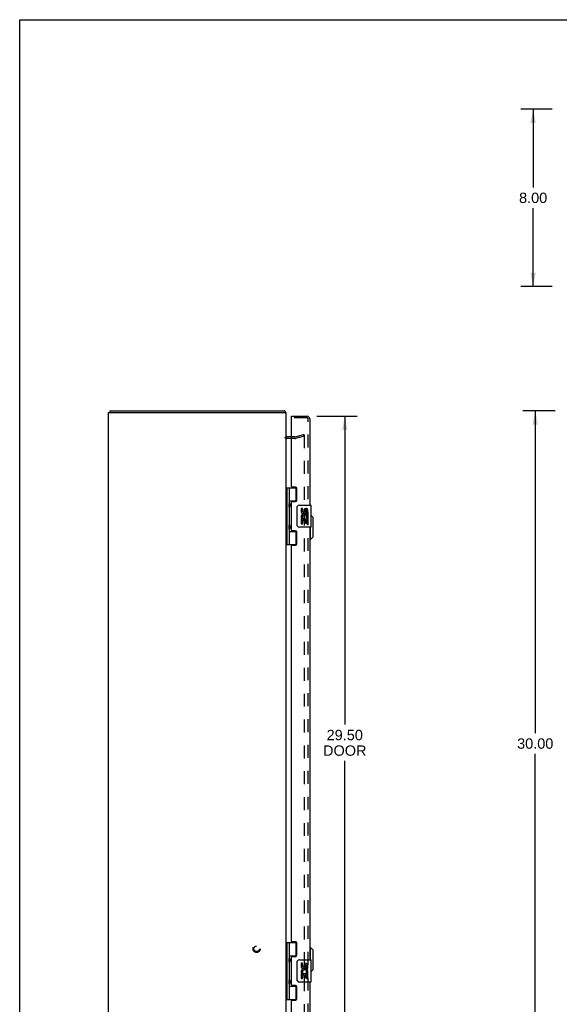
# Model space of a CAD drawing. Header units: inches. Extents: x 0 to 106, y 0 to 69.
# Tile 2 of 4: x 0 to 24, y 24 to 69. Entities that reach past the tile are written whole.
import ezdxf

# ---------------------------------------------------------------- set-up
doc = ezdxf.new("R2010")
doc.units = ezdxf.units.IN
doc.header["$LTSCALE"] = 5.827913
doc.header["$MEASUREMENT"] = 0
doc.linetypes.add('HIDDEN', pattern=[0.2, 0.1, -0.1])
doc.layers.get('0').update_dxf_attribs({"linetype": 'CONTINUOUS'})
for name, color, linetype in [('DEFAULT_2', 8, 'HIDDEN'), ('DIMENSIONS', 7, 'CONTINUOUS'), ('DOOR_ASSEMBLY', 7, 'CONTINUOUS')]:
    doc.layers.add(name, color=color, linetype=linetype)
doc.styles.get("Standard").update_dxf_attribs({"font": 'arial.ttf'})
doc.dimstyles.new('DIMSTYLE_1', dxfattribs={"dimtxt": 0.46748, "dimasz": 0.623306, "dimexe": 0.09, "dimexo": 0.07, "dimgap": 0.0375, "dimtad": 0, "dimtih": 1, "dimtoh": 1, "dimzin": 4, "dimdsep": 46, "dimtxsty": 'Standard', "dimblk": '_FILLED', "dimblk1": '_FILLED', "dimblk2": '_FILLED', "dimcen": 0.09, "dimadec": 3, "dimazin": 1, "dimtfac": 1, "dimtdec": 3, "dimtofl": 0, "dimtmove": 0, "dimatfit": 3, "dimldrblk": '_FILLED', "dimfxl": 0, "dimtolj": 1, "dimtzin": 4, "dimarcsym": 0})

# ---------------------------------------------------------------- blocks, each defined once
blk = doc.blocks.new('_FILLED')
at = {"color": 0, "linetype": 'ByBlock'}
blk.add_solid([(0, 0), (-1, 0.2), (-1, -0.2)], dxfattribs=at)
blk = doc.blocks.new('*D2')
at = {"layer": 'DIMENSIONS', "color": 2, "linetype": 'Continuous'}
for p, q in [((24.156, 50.94), (22.69, 50.94)), ((23.251, 50.94), (23.251, 36.407)), ((23.251, 20.94), (23.251, 35.472)), ((24.156, 20.94), (22.69, 20.94))]:
    blk.add_line(p, q, dxfattribs=at)
at = {"layer": 'DIMENSIONS', "color": 2, "linetype": 'Continuous', "xscale": 0.6233062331, "yscale": 0.6233062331, "zscale": 0.6233062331}
for p, rotation in [((23.251, 50.94), 90), ((23.251, 20.94), 270)]:
    blk.add_blockref('_FILLED', p, dxfattribs=dict(at, rotation=rotation))
at = {"layer": 'DIMENSIONS', "color": 2, "linetype": 'Continuous', "insert": (23.251, 36.173), "char_height": 0.4675, "width": 1.63357, "attachment_point": 2, "line_spacing_factor": 0.9}
blk.add_mtext('30.00', dxfattribs=at)
blk = doc.blocks.new('*D3')
at = {"layer": 'DIMENSIONS', "color": 2, "linetype": 'Continuous'}
for p, q in [((24.013, 64.536), (22.597, 64.536)), ((23.157, 64.536), (23.157, 61.003)), ((23.157, 56.536), (23.157, 60.068)), ((24.013, 56.536), (22.597, 56.536))]:
    blk.add_line(p, q, dxfattribs=at)
at = {"layer": 'DIMENSIONS', "color": 2, "linetype": 'Continuous', "xscale": 0.6233062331, "yscale": 0.6233062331, "zscale": 0.6233062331}
for p, rotation in [((23.157, 64.536), 90), ((23.157, 56.536), 270)]:
    blk.add_blockref('_FILLED', p, dxfattribs=dict(at, rotation=rotation))
at = {"layer": 'DIMENSIONS', "color": 2, "linetype": 'Continuous', "insert": (23.157, 60.769), "char_height": 0.4675, "width": 1.27036, "attachment_point": 2, "line_spacing_factor": 0.9}
blk.add_mtext('8.00', dxfattribs=at)
blk = doc.blocks.new('*D4')
at = {"layer": 'DIMENSIONS', "color": 2, "linetype": 'Continuous'}
for p, q in [((13.398, 50.69), (15.222, 50.69)), ((14.661, 50.69), (14.661, 36.791)), ((14.661, 21.19), (14.661, 35.155)), ((13.398, 21.19), (15.222, 21.19))]:
    blk.add_line(p, q, dxfattribs=at)
at = {"layer": 'DIMENSIONS', "color": 2, "linetype": 'Continuous', "xscale": 0.6233062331, "yscale": 0.6233062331, "zscale": 0.6233062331}
for p, rotation in [((14.661, 50.69), 90), ((14.661, 21.19), 270)]:
    blk.add_blockref('_FILLED', p, dxfattribs=dict(at, rotation=rotation))
at = {"layer": 'DIMENSIONS', "color": 2, "linetype": 'Continuous', "insert": (14.661, 36.558), "char_height": 0.4675, "width": 1.95681, "attachment_point": 2, "line_spacing_factor": 0.9}
blk.add_mtext('29.50\\PDOOR', dxfattribs=at)

msp = doc.modelspace()

# ---------------------------------------------------------------- linework, layer by layer
at = {"color": 7, "linetype": 'Continuous'}
for p, q in [((0, 0), (0, 68.564)), ((0, 68.564), (105.962, 68.564)), ((4.074, 50.865), (4.074, 50.94))]:
    msp.add_line(p, q, dxfattribs=at)
at = {"color": 3, "linetype": 'Continuous'}
for p, q in [((4.011, 21.015), (4.011, 50.865)), ((4.011, 50.865), (12.011, 50.865)), ((4.074, 50.94), (11.948, 50.94)), ((12.011, 21.015), (12.011, 50.865)), ((12.254, 49.765), (12.053, 49.765))]:
    msp.add_line(p, q, dxfattribs=at)
for points in [[(11.962, 50.926), (11.961, 50.928), (11.96, 50.93), (11.959, 50.931), (11.958, 50.933), (11.957, 50.935), (11.955, 50.936), (11.954, 50.937), (11.953, 50.938), (11.952, 50.939), (11.951, 50.939), (11.95, 50.939), (11.949, 50.94), (11.948, 50.94)], [(11.973, 50.909), (11.972, 50.91), (11.971, 50.912), (11.969, 50.914), (11.968, 50.915), (11.967, 50.917), (11.966, 50.919), (11.964, 50.922), (11.962, 50.926)]]:
    msp.add_lwpolyline(points, dxfattribs=at)
for centre, radius, start, end in [((11.894, 50.823), 0.117, 21.0402, 47.4431), ((12.053, 49.807), 0.042, 180, 270)]:
    msp.add_arc(centre, radius, start, end, dxfattribs=at)
at = {"layer": 'DEFAULT_2', "color": 8, "linetype": 'HIDDEN'}
for p, q in [((12.412, 49.765), (12.254, 49.765)), ((12.418, 49.766), (12.804, 49.869)), ((12.824, 49.797), (12.438, 49.693)), ((12.804, 49.869), (12.824, 49.797)), ((12.824, 49.842), (12.824, 22.037)), ((12.412, 49.69), (12.053, 49.69))]:
    msp.add_line(p, q, dxfattribs=at)
for points in [[(12.804, 49.862), (12.803, 49.862), (12.802, 49.862), (12.8, 49.861)], [(12.807, 49.862), (12.805, 49.862), (12.804, 49.862)], [(12.807, 49.862), (12.809, 49.861), (12.811, 49.861), (12.813, 49.86), (12.815, 49.859), (12.816, 49.858), (12.818, 49.856), (12.819, 49.855), (12.82, 49.853), (12.821, 49.852), (12.822, 49.85), (12.823, 49.848), (12.823, 49.846), (12.824, 49.844), (12.824, 49.842)]]:
    msp.add_lwpolyline(points, dxfattribs=at)
for radius in [0.164, 0.124]:
    msp.add_circle((10.686, 26.69), radius, dxfattribs=at)
for centre, radius, start, end in [((12.053, 49.807), 0.117, 213.0998, 270), ((12.412, 49.79), 0.025, 270, 285), ((12.412, 49.79), 0.1, 270, 285)]:
    msp.add_arc(centre, radius, start, end, dxfattribs=at)
at = {"layer": 'DOOR_ASSEMBLY', "color": 7, "linetype": 'Continuous'}
for p, q in [((12.254, 50.615), (12.254, 50.69)), ((12.269, 50.615), (12.254, 50.615)), ((12.011, 47.469), (12.496, 47.469)), ((12.05, 47.469), (12.05, 44.91)), ((12.149, 47.469), (12.149, 46.782)), ((12.469, 46.879), (12.469, 47.469)), ((12.149, 46.879), (12.496, 46.879)), ((12.166, 46.753), (12.166, 46.752)), ((12.166, 46.611), (12.166, 46.752)), ((12.166, 46.611), (12.166, 46.611)), ((12.438, 46.87), (12.438, 46.847)), ((12.438, 46.87), (12.49, 46.87)), ((12.614, 46.69), (13.124, 46.69)), ((13.139, 45.705), (13.139, 46.675)), ((12.149, 46.581), (12.149, 45.798)), ((12.514, 45.79), (12.514, 46.59)), ((12.689, 46.535), (12.689, 46.399)), ((12.752, 46.535), (12.689, 46.535)), ((12.752, 46.399), (12.752, 46.535)), ((12.817, 46.462), (12.817, 46.393)), ((12.878, 46.399), (12.878, 46.441)), ((12.941, 46.305), (12.941, 46.441)), ((12.941, 46.305), (13.002, 46.305)), ((13.002, 46.305), (13.002, 46.462)), ((13.002, 46.121), (13.002, 46.174)), ((13.237, 46.123), (13.139, 46.22)), ((12.166, 45.769), (12.166, 45.768)), ((12.166, 45.627), (12.166, 45.768)), ((12.689, 46.074), (12.689, 45.844)), ((12.708, 46.074), (12.689, 46.074)), ((12.689, 45.844), (12.752, 45.844)), ((12.742, 46.074), (12.769, 46.093)), ((12.742, 46.074), (13.002, 46.074)), ((12.752, 45.844), (12.752, 46.011)), ((12.752, 46.011), (12.817, 46.011)), ((12.817, 46.011), (12.817, 45.875)), ((12.817, 45.875), (12.878, 45.875)), ((12.878, 45.875), (12.878, 46.011)), ((12.878, 46.011), (12.941, 46.011)), ((12.933, 46.11), (12.991, 46.085)), ((12.941, 45.844), (12.941, 46.011)), ((12.941, 45.844), (13.002, 45.844)), ((13.002, 45.844), (13.002, 46.074)), ((13.237, 45.257), (13.237, 46.123)), ((12.149, 45.597), (12.149, 44.91)), ((12.149, 45.501), (12.496, 45.501)), ((12.166, 45.627), (12.166, 45.627)), ((12.438, 45.532), (12.438, 45.51)), ((12.49, 45.51), (12.438, 45.51)), ((12.469, 44.91), (12.469, 45.501)), ((13.124, 45.69), (12.614, 45.69)), ((13.118, 45.138), (13.118, 45.69)), ((12.011, 44.91), (12.496, 44.91)), ((13.118, 45.138), (13.079, 45.138)), ((13.237, 45.257), (13.118, 45.138)), ((12.011, 26.969), (12.496, 26.969)), ((12.05, 26.969), (12.05, 24.41)), ((12.149, 26.969), (12.149, 26.282)), ((12.469, 26.379), (12.469, 26.969)), ((13.118, 26.741), (13.079, 26.741)), ((13.237, 26.623), (13.118, 26.741)), ((13.118, 26.19), (13.118, 26.741)), ((12.149, 26.379), (12.496, 26.379)), ((12.166, 26.253), (12.166, 26.252)), ((12.166, 26.252), (12.166, 26.111)), ((12.438, 26.37), (12.49, 26.37)), ((12.438, 26.37), (12.438, 26.347)), ((12.614, 26.19), (13.124, 26.19)), ((13.237, 25.757), (13.237, 26.623)), ((12.149, 26.081), (12.149, 25.298)), ((12.166, 26.111), (12.166, 26.111)), ((12.514, 25.29), (12.514, 26.09)), ((12.752, 26.035), (12.689, 26.035)), ((12.689, 26.035), (12.689, 25.899)), ((12.752, 25.899), (12.752, 26.035)), ((12.817, 25.962), (12.817, 25.893)), ((12.878, 25.899), (12.878, 25.941)), ((12.941, 25.805), (12.941, 25.941)), ((12.941, 25.805), (13.002, 25.805)), ((13.002, 25.805), (13.002, 25.962)), ((13.139, 25.205), (13.139, 26.175)), ((13.237, 25.757), (13.139, 25.659)), ((12.708, 25.574), (12.689, 25.574)), ((12.689, 25.574), (12.689, 25.344)), ((12.689, 25.344), (12.752, 25.344)), ((12.742, 25.574), (12.769, 25.593)), ((12.742, 25.574), (13.002, 25.574)), ((12.752, 25.511), (12.817, 25.511)), ((12.752, 25.344), (12.752, 25.511)), ((12.817, 25.511), (12.817, 25.375)), ((12.817, 25.375), (12.878, 25.375)), ((12.878, 25.511), (12.941, 25.511)), ((12.878, 25.375), (12.878, 25.511)), ((12.933, 25.61), (12.991, 25.585)), ((12.941, 25.344), (12.941, 25.511)), ((12.941, 25.344), (13.002, 25.344)), ((13.002, 25.621), (13.002, 25.674)), ((13.002, 25.344), (13.002, 25.574)), ((12.149, 25.097), (12.149, 24.41)), ((12.149, 25.001), (12.496, 25.001)), ((12.166, 25.269), (12.166, 25.268)), ((12.166, 25.268), (12.166, 25.127)), ((12.166, 25.127), (12.166, 25.127)), ((12.438, 25.032), (12.438, 25.01)), ((12.49, 25.01), (12.438, 25.01)), ((12.469, 24.41), (12.469, 25.001)), ((13.124, 25.19), (12.614, 25.19)), ((12.011, 24.41), (12.496, 24.41))]:
    msp.add_line(p, q, dxfattribs=at)
at = {"layer": 'DOOR_ASSEMBLY', "color": 3, "linetype": 'Continuous'}
for p, q in [((12.254, 50.69), (12.962, 50.69)), ((12.254, 47.531), (12.254, 50.6)), ((13.079, 50.573), (13.079, 46.69)), ((12.442, 47.5), (12.285, 47.5)), ((12.504, 46.909), (12.504, 47.438)), ((12.254, 45.563), (12.254, 46.816)), ((12.285, 46.847), (12.442, 46.847)), ((12.442, 45.532), (12.285, 45.532)), ((12.504, 44.941), (12.504, 45.47)), ((13.079, 45.69), (13.079, 26.19)), ((12.254, 27.031), (12.254, 44.848)), ((12.285, 44.879), (12.442, 44.879)), ((12.442, 27), (12.285, 27)), ((12.504, 26.409), (12.504, 26.938)), ((12.254, 25.063), (12.254, 26.316)), ((12.285, 26.347), (12.442, 26.347)), ((12.442, 25.032), (12.285, 25.032)), ((12.504, 24.441), (12.504, 24.97)), ((13.079, 25.19), (13.079, 21.307)), ((12.254, 21.28), (12.254, 24.348)), ((12.285, 24.379), (12.442, 24.379))]:
    msp.add_line(p, q, dxfattribs=at)
at = {"layer": 'DOOR_ASSEMBLY', "color": 8, "linetype": 'HIDDEN'}
for p, q in [((12.962, 50.615), (12.269, 50.615)), ((13.004, 21.307), (13.004, 50.573))]:
    msp.add_line(p, q, dxfattribs=at)
at = {"layer": 'DOOR_ASSEMBLY', "color": 7, "linetype": 'Continuous'}
for points in [[(12.149, 46.826), (12.15, 46.817), (12.152, 46.808), (12.155, 46.797), (12.159, 46.786), (12.163, 46.774), (12.168, 46.763), (12.173, 46.751), (12.178, 46.739), (12.182, 46.728), (12.186, 46.716), (12.189, 46.705), (12.191, 46.693), (12.191, 46.682), (12.191, 46.67), (12.189, 46.659), (12.186, 46.647), (12.182, 46.636), (12.178, 46.624), (12.173, 46.612), (12.168, 46.601), (12.163, 46.589), (12.159, 46.577), (12.155, 46.566), (12.152, 46.556), (12.15, 46.546), (12.149, 46.538)], [(12.514, 46.59), (12.514, 46.596), (12.515, 46.602), (12.516, 46.608), (12.517, 46.614), (12.519, 46.62), (12.521, 46.626)], [(12.149, 45.842), (12.15, 45.833), (12.152, 45.824), (12.155, 45.813), (12.159, 45.802), (12.163, 45.79), (12.168, 45.779), (12.173, 45.767), (12.178, 45.755), (12.182, 45.744), (12.186, 45.732), (12.189, 45.721), (12.191, 45.709), (12.191, 45.698), (12.191, 45.686), (12.189, 45.675), (12.186, 45.663), (12.182, 45.652), (12.178, 45.64), (12.173, 45.628), (12.168, 45.617), (12.163, 45.605), (12.159, 45.593), (12.155, 45.582), (12.152, 45.572), (12.15, 45.562), (12.149, 45.554)], [(12.521, 45.753), (12.519, 45.759), (12.517, 45.765), (12.516, 45.771), (12.515, 45.777), (12.514, 45.783), (12.514, 45.79)], [(12.149, 26.326), (12.15, 26.317), (12.152, 26.308), (12.155, 26.297), (12.159, 26.286), (12.163, 26.274), (12.168, 26.263), (12.173, 26.251), (12.178, 26.239), (12.182, 26.228), (12.186, 26.216), (12.189, 26.205), (12.191, 26.193), (12.191, 26.182), (12.191, 26.17), (12.189, 26.159), (12.186, 26.147), (12.182, 26.136), (12.178, 26.124), (12.173, 26.112), (12.168, 26.101), (12.163, 26.089), (12.159, 26.077), (12.155, 26.066), (12.152, 26.056), (12.15, 26.046), (12.149, 26.038)], [(12.514, 26.09), (12.514, 26.096), (12.515, 26.102), (12.516, 26.108), (12.517, 26.114), (12.519, 26.12), (12.521, 26.126)], [(12.149, 25.342), (12.15, 25.333), (12.152, 25.324), (12.155, 25.313), (12.159, 25.302), (12.163, 25.29), (12.168, 25.279), (12.173, 25.267), (12.178, 25.255), (12.182, 25.244), (12.186, 25.232), (12.189, 25.221), (12.191, 25.209), (12.191, 25.198), (12.191, 25.186), (12.189, 25.175), (12.186, 25.163), (12.182, 25.152), (12.178, 25.14), (12.173, 25.128), (12.168, 25.117), (12.163, 25.105), (12.159, 25.093), (12.155, 25.082), (12.152, 25.072), (12.15, 25.062), (12.149, 25.054)], [(12.521, 25.253), (12.519, 25.259), (12.517, 25.265), (12.516, 25.271), (12.515, 25.277), (12.514, 25.283), (12.514, 25.29)]]:
    msp.add_lwpolyline(points, dxfattribs=at)
at = {"layer": 'DOOR_ASSEMBLY', "color": 3, "linetype": 'Continuous'}
for centre, radius, start, end in [((12.269, 50.6), 0.015, 90, 180), ((12.962, 50.573), 0.117, 0, 90), ((12.285, 47.531), 0.031, 180, 270), ((12.442, 47.438), 0.062, 0, 90), ((12.285, 46.816), 0.031, 90, 180), ((12.442, 46.909), 0.062, 270, 360), ((12.285, 45.563), 0.031, 180, 270), ((12.442, 45.47), 0.062, 0, 90), ((12.285, 44.848), 0.031, 90, 180), ((12.442, 44.941), 0.062, 270, 360), ((12.285, 27.031), 0.031, 180, 270), ((12.442, 26.938), 0.062, 0, 90), ((12.285, 26.316), 0.031, 90, 180), ((12.442, 26.409), 0.062, 270, 360), ((12.285, 25.063), 0.031, 180, 270), ((12.442, 24.97), 0.062, 0, 90), ((12.442, 24.441), 0.062, 270, 360), ((12.285, 24.348), 0.031, 90, 180)]:
    msp.add_arc(centre, radius, start, end, dxfattribs=at)
at = {"layer": 'DOOR_ASSEMBLY', "color": 8, "linetype": 'HIDDEN'}
msp.add_arc((12.962, 50.573), 0.042, 0, 90, dxfattribs=at)
at = {"layer": 'DOOR_ASSEMBLY', "color": 7, "linetype": 'Continuous'}
for centre, radius, start, end in [((12.076, 46.752), 0.09, 0.672, 35.1877), ((12.076, 46.612), 0.09, 324.8123, 359.328), ((12.614, 46.59), 0.1, 90, 158.7946), ((13.124, 46.675), 0.015, 0, 90), ((12.784, 46.399), 0.0943, 180, 360), ((12.843, 46.147), 0.154, 161.4199, 206.1963), ((12.847, 46.148), 0.157, 9.7031, 161.8791), ((12.784, 46.399), 0.0314, 180, 261.2295), ((12.847, 46.148), 0.0943, 336.5966, 215.1122), ((12.783, 46.404), 0.0362, 263.4285, 341.7628), ((12.91, 46.441), 0.0943, 71.7267, 167.4338), ((12.909, 46.441), 0.0314, 0, 180.0485), ((12.91, 46.441), 0.0943, 12.5402, 71.701), ((12.076, 45.768), 0.09, 0.672, 35.1877), ((12.614, 45.79), 0.1, 201.205, 270), ((12.847, 46.148), 0.157, 205.737, 207.8532), ((12.847, 46.148), 0.157, 336.5966, 350.2969), ((12.076, 45.628), 0.09, 324.8123, 359.328), ((13.124, 45.705), 0.015, 270, 360), ((12.076, 26.252), 0.09, 0.672, 35.1877), ((12.614, 26.09), 0.1, 90, 158.7946), ((13.124, 26.175), 0.015, 0, 90), ((12.076, 26.112), 0.09, 324.8123, 359.328), ((12.784, 25.899), 0.0943, 180, 360), ((12.847, 25.648), 0.157, 9.7031, 161.8791), ((12.784, 25.899), 0.0314, 180, 261.2295), ((12.847, 25.648), 0.0943, 336.5966, 215.1122), ((12.783, 25.904), 0.0362, 263.4285, 341.7628), ((12.91, 25.941), 0.0943, 71.7267, 167.4338), ((12.909, 25.941), 0.0314, 0, 180.0485), ((12.91, 25.941), 0.0943, 12.5402, 71.701), ((12.076, 25.268), 0.09, 0.672, 35.1877), ((12.843, 25.647), 0.154, 161.4199, 206.1963), ((12.847, 25.648), 0.157, 205.737, 207.8532), ((12.847, 25.648), 0.157, 336.5966, 350.2969), ((12.076, 25.128), 0.09, 324.8123, 359.328), ((12.614, 25.29), 0.1, 201.205, 270), ((13.124, 25.205), 0.015, 270, 360)]:
    msp.add_arc(centre, radius, start, end, dxfattribs=at)
for centre in [(12.238, 46.682), (12.238, 45.698), (12.238, 26.182), (12.238, 25.198)]:
    msp.add_ellipse(centre, major_axis=(0, 0.188), ratio=0.5625, start_param=1.007189, end_param=2.134404, dxfattribs=at)

# ---------------------------------------------------------------- dimensions: what is measured, and where the dimension line sits
at = {"layer": 'DIMENSIONS', "color": 2, "linetype": 'Continuous'}
for base, p1, p2, picture, middle in [((23.157, 56.536), (24.083, 64.536), (24.083, 56.536), '*D3', (23.155, 60.533)), ((23.251, 20.94), (24.226, 50.94), (24.226, 20.94), '*D2', (23.25, 35.937))]:
    dim = msp.add_linear_dim(base=base, p1=p1, p2=p2, angle=270, dimstyle='DIMSTYLE_1', dxfattribs=at)
    dim.commit()
    dim.dimension.update_dxf_attribs({"geometry": picture, "text_midpoint": middle, "dimtype": 160})
dim = msp.add_linear_dim(base=(14.661, 21.19), p1=(13.328, 50.69), p2=(13.328, 21.19), angle=270, text='<>\\PDOOR', dimstyle='DIMSTYLE_1', dxfattribs=at)
dim.commit()
dim.dimension.update_dxf_attribs({"geometry": '*D4', "text_midpoint": (14.661, 35.973), "dimtype": 160})

doc.saveas('drawing.dxf')
